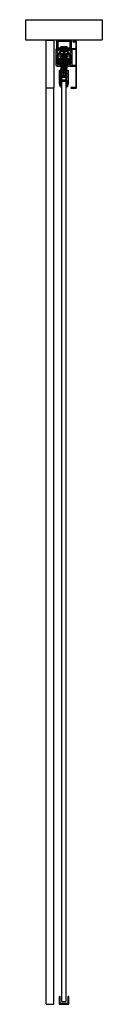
# Model space of a CAD drawing. Header units: millimetres. Extents: x -94 to 94, y 0 to 2418.
import ezdxf

# ---------------------------------------------------------------- set-up
doc = ezdxf.new("R2010")
doc.units = ezdxf.units.MM
doc.header["$LTSCALE"] = 10
doc.linetypes.add('ALLCAD_Strich', pattern=[0.2, 0.15, -0.05])
doc.layers.add('BESCH_KONT_sich_schn_seit_2d', color=160, linetype='Continuous')

msp = doc.modelspace()

# ---------------------------------------------------------------- linework, layer by layer
at = {"layer": 'BESCH_KONT_sich_schn_seit_2d', "linetype": 'ALLCAD_Strich', "extrusion": (-1.09476e-47, 1, -2.22045e-16)}
for p, q in [((-94, 2368), (-94, 2418)), ((-94, 2418), (94, 2418)), ((94, 2418), (94, 2368)), ((94, 2368), (-94, 2368)), ((-44, 2250), (-44, 2368)), ((-44, 2368), (-25, 2368)), ((-25, 2368), (-25, 2250)), ((-20, 2345.5), (-20, 2305.5)), ((-19.2, 2345.5), (-20, 2345.5)), ((-17.4, 2343.7), (-19.2, 2345.5)), ((-18.5, 2368), (-18.5, 2346.2)), ((18.5, 2368), (-18.5, 2368)), ((-18.5, 2346.2), (-16.7, 2344.4)), ((-15.5, 2365), (15.5, 2365)), ((-15.5, 2343.5), (-15.5, 2365)), ((-15.5, 2363.5), (-15.5, 2343.5)), ((-14, 2363.5), (-15.5, 2363.5)), ((-15.5, 2348.5), (-15.5, 2348.5)), ((-15.5, 2348.5), (-15.5, 2348.5)), ((-15.5, 2348.5), (-15.5, 2348.5)), ((-15.5, 2348.5), (-15.5, 2348.5)), ((-15.5, 2348.5), (-15.5, 2348.5)), ((-15.5, 2348.5), (-15.5, 2348.5)), ((-15.5, 2348.5), (-15.5, 2348.5)), ((-15.5, 2348.5), (-15.5, 2348.5)), ((-15.5, 2348.5), (-15.5, 2348.5)), ((-15.5, 2348.5), (-14, 2348.5)), ((-15.5, 2348.5), (-15.5, 2348.5)), ((-15.5, 2348.5), (-15.5, 2348.5)), ((-15.5, 2348.5), (-15.5, 2348.5)), ((-15.5, 2348.5), (-15.5, 2348.5)), ((-15.5, 2348.5), (-15.5, 2348.5)), ((-15.5, 2348.5), (-15.5, 2348.5)), ((-15.5, 2348.5), (-15.5, 2348.5)), ((-15.5, 2348.5), (-15.5, 2348.5)), ((-14, 2346), (-14, 2363.5)), ((-14, 2348.5), (-7.5, 2348.5)), ((14, 2346), (-14, 2346)), ((7.5, 2351), (-7.5, 2351)), ((-7.5, 2346), (-7.5, 2351)), ((-7.5, 2348.5), (7.5, 2348.5)), ((-3, 2344.5), (-3, 2351)), ((3, 2344.5), (3, 2351)), ((7.5, 2346), (7.5, 2351)), ((7.5, 2348.5), (14, 2348.5)), ((14, 2363.5), (14, 2346)), ((15.5, 2363.5), (14, 2363.5)), ((14, 2348.5), (15.5, 2348.5)), ((15.5, 2365), (15.5, 2343.5)), ((15.5, 2343.5), (15.5, 2363.5)), ((18.8, 2346.5), (16.7, 2344.4)), ((16.7, 2344.4), (18.5, 2346.2)), ((19.2, 2345.5), (17.4, 2343.7)), ((17.4, 2343.7), (19.2, 2345.5)), ((18.5, 2346.2), (18.5, 2368)), ((29, 2346.5), (18.8, 2346.5)), ((20, 2345.5), (19.2, 2345.5)), ((19.2, 2345.5), (29, 2345.5)), ((20, 2305.5), (20, 2345.5)), ((21.5, 2365.5), (21.5, 2364)), ((30.5, 2365.5), (21.5, 2365.5)), ((21.5, 2364), (29, 2364)), ((29, 2364), (29, 2346.5)), ((29, 2345.5), (29, 2305.5)), ((30.5, 2250), (30.5, 2365.5)), ((-16.7, 2344.4), (-17.4, 2343.7)), ((-17, 2335.5), (-17, 2342)), ((-17, 2342), (-12.5, 2342)), ((-11.3, 2335.5), (-17, 2335.5)), ((-17, 2335.5), (-17, 2335.5)), ((-17, 2335.5), (-17, 2335.5)), ((-17, 2335.5), (-17, 2335.5)), ((-17, 2335.5), (-17, 2335.5)), ((-17, 2335.5), (-17, 2335.5)), ((-17, 2335.5), (-17, 2335.5)), ((-17, 2335.5), (-17, 2335.5)), ((-17, 2335.5), (-17, 2335.5)), ((-17, 2335.5), (-17, 2335.5)), ((-17, 2335.5), (-17, 2335.5)), ((-17, 2335.5), (-17, 2335.5)), ((-17, 2335.5), (-17, 2335.5)), ((-17, 2335.5), (-17, 2335.5)), ((-17, 2335.5), (-17, 2335.5)), ((-17, 2335.5), (-17, 2335.5)), ((-17, 2335.5), (-17, 2335.5)), ((-17, 2335.5), (-17, 2335.5)), ((-17, 2335.5), (-17, 2335.5)), ((-17, 2335.5), (-17, 2335.5)), ((-17, 2331.5), (-15.5, 2333)), ((-17, 2312.5), (-17, 2331.5)), ((-14, 2332.5), (-16, 2332.5)), ((-16, 2332.5), (-16, 2319.5)), ((-15.5, 2343.5), (-13, 2343.5)), ((-12.5, 2343.5), (-15.5, 2343.5)), ((-15.5, 2333), (-11.3, 2333)), ((-15, 2319.5), (-15, 2328.9)), ((-15, 2328.9), (-14, 2328.9)), ((-8, 2322.4), (-15, 2322.4)), ((-8, 2322.4), (-15, 2322.4)), ((-14, 2321.5), (-14, 2332.5)), ((-14, 2328.9), (-8, 2328.9)), ((-9.5, 2321.5), (-14, 2321.5)), ((-13, 2343.5), (-12.6, 2344.5)), ((-12.6, 2344.5), (12.6, 2344.5)), ((12.5, 2343.5), (-12.5, 2343.5)), ((-12.5, 2342), (-12.5, 2343.5)), ((-11.3, 2333), (-11.3, 2335.5)), ((-11, 2339.9), (-11, 2333.9)), ((-9, 2339.9), (-11, 2339.9)), ((-11, 2333.9), (-9, 2332.4)), ((-10, 2339.4), (-9, 2339.4)), ((-10, 2334.9), (-10, 2339.4)), ((-7.5, 2334.9), (-10, 2334.9)), ((-8.8, 2339.4), (-9.8, 2339.4)), ((-9.8, 2339.4), (-9.8, 2335.4)), ((-9.8, 2335.4), (9.8, 2335.4)), ((-9.5, 2321.5), (-9.5, 2311.5)), ((-9.5, 2321.5), (9.5, 2321.5)), ((-9, 2339.4), (-9, 2339.9)), ((-9, 2332.4), (-6.5, 2332.4)), ((-8.8, 2339.9), (-8.8, 2339.4)), ((8.7, 2339.9), (-8.8, 2339.9)), ((-8, 2321.5), (-8, 2328.9)), ((-6.8, 2322.4), (-8, 2322.4)), ((-8, 2307.9), (-8, 2321.5)), ((-7.7, 2323.4), (-7.7, 2322.4)), ((-6.8, 2323.4), (-7.7, 2323.4)), ((-7.7, 2322.4), (-7.7, 2320.4)), ((-7, 2334.4), (-7.5, 2334.9)), ((7, 2334.4), (-7, 2334.4)), ((-3.8, 2325.4), (-6.8, 2325.4)), ((-6.8, 2325.4), (-6.8, 2321.5)), ((-6.8, 2324.6), (-4, 2324.6)), ((-6.8, 2322.4), (6.7, 2322.4)), ((6.7, 2322.4), (-6.8, 2322.4)), ((-6.8, 2321.5), (-6.8, 2311.9)), ((-4, 2324.6), (-6.8, 2324.6)), ((-6.8, 2321.9), (-5.2, 2321.9)), ((-6.5, 2332.4), (-6.5, 2326.4)), ((-6.5, 2326.4), (-6, 2325.9)), ((-6.5, 2325.4), (-6, 2325.9)), ((-6.5, 2322.9), (-6.5, 2325.4)), ((-6.5, 2312.4), (-6.5, 2322.9)), ((-4.5, 2322.9), (-6.5, 2322.9)), ((-6, 2325.9), (-2.3, 2325.9)), ((-5.5, 2323.9), (-5.5, 2322.9)), ((-4, 2323.9), (-5.5, 2323.9)), ((-5.2, 2331.4), (5.3, 2331.4)), ((-5.2, 2331.4), (-5.2, 2331.4)), ((-5.2, 2331.4), (-5.2, 2331.4)), ((-5.2, 2331.4), (-5.2, 2331.4)), ((-5.2, 2331.4), (-5.2, 2331.4)), ((-5.2, 2331.4), (-5.2, 2331.4)), ((-5.2, 2331.4), (-5.2, 2331.4)), ((-5.2, 2331.4), (-5.2, 2331.4)), ((-5.2, 2327.4), (-5.2, 2331.4)), ((-5.2, 2331.4), (-5.2, 2331.4)), ((-5.2, 2331.4), (-5.2, 2331.4)), ((-5.2, 2331.4), (-5.2, 2331.4)), ((-5.2, 2331.4), (-5.2, 2331.4)), ((-5.2, 2331.4), (-5.2, 2331.4)), ((-5.2, 2331.4), (-5.2, 2331.4)), ((-5.2, 2331.4), (-5.2, 2331.4)), ((-5.2, 2331.4), (-5.2, 2331.4)), ((-5.2, 2331.4), (-5.2, 2331.4)), ((-5.2, 2331.4), (-5.2, 2331.4)), ((-5.2, 2331.4), (-5.2, 2331.4)), ((-5.2, 2331.4), (-5.2, 2331.4)), ((-2.3, 2327.4), (-5.2, 2327.4)), ((-5.2, 2321.9), (-5.2, 2325.4)), ((-4.5, 2322.9), (-4.5, 2322.9)), ((-4.5, 2322.9), (-4.5, 2322.9)), ((-4.5, 2322.9), (-4.5, 2322.9)), ((-4.5, 2322.9), (-4.5, 2322.9)), ((-4.5, 2322.9), (-4.5, 2322.9)), ((-4.5, 2322.9), (-4.5, 2322.9)), ((-4.5, 2322.9), (-4.5, 2322.9)), ((-4.5, 2322.9), (-4.5, 2322.9)), ((-4.5, 2322.9), (-4.5, 2322.9)), ((-4.5, 2322.9), (-4.5, 2312.4)), ((-4.5, 2322.9), (-4.5, 2322.9)), ((-4.5, 2322.9), (-4.5, 2322.9)), ((-4.5, 2322.9), (-4.5, 2322.9)), ((-4.5, 2322.9), (-4.5, 2322.9)), ((-4.5, 2322.9), (-4.5, 2322.9)), ((-4.5, 2322.9), (-4.5, 2322.9)), ((-4.5, 2322.9), (-4.5, 2322.9)), ((-4.5, 2322.9), (-4.5, 2322.9)), ((-4.5, 2322.9), (-4.5, 2322.9)), ((-4, 2331.4), (-4, 2327.4)), ((-4, 2325.4), (-4, 2324.6)), ((-4, 2324.6), (-4, 2312.2)), ((-3.8, 2326.4), (-3.8, 2327.4)), ((-3.8, 2326.4), (-2.3, 2326.4)), ((-3.8, 2326.4), (-3.8, 2325.9)), ((-3.8, 2325.9), (-3.8, 2325.4)), ((-3.8, 2325.4), (-3.8, 2325.4)), ((-3.8, 2325.4), (-3.8, 2325.4)), ((-3.8, 2325.4), (-3.8, 2325.4)), ((-3.8, 2325.4), (-3.8, 2325.4)), ((-3.8, 2325.4), (-3.8, 2325.4)), ((-3.8, 2325.4), (-3.8, 2325.4)), ((-3.8, 2325.4), (-3.8, 2325.4)), ((-3.8, 2325.4), (-3.8, 2325.4)), ((-3.8, 2325.4), (-3.8, 2325.4)), ((-3.8, 2325.4), (-3.8, 2325.4)), ((-3.8, 2325.4), (-3.8, 2325.4)), ((-3.8, 2325.4), (-3.8, 2325.4)), ((-3.8, 2325.4), (-3.8, 2325.4)), ((-3.8, 2325.4), (-3.8, 2325.4)), ((-3.8, 2325.4), (-3.8, 2325.4)), ((-3.8, 2325.4), (-3.8, 2325.4)), ((-3.8, 2325.4), (-3.8, 2325.4)), ((-2, 2330.4), (-3, 2331.4)), ((-2.3, 2325.9), (-2.3, 2321.5)), ((-2.3, 2325.9), (-2.3, 2327.4)), ((2.2, 2327.4), (-2.3, 2327.4)), ((-2.3, 2326.4), (2.2, 2326.4)), ((-2.3, 2325.9), (-2.3, 2321.9)), ((-2.3, 2321.9), (-1.5, 2321.2)), ((-2.3, 2319.5), (-2.3, 2321.5)), ((2, 2330.4), (-2, 2330.4)), ((-1.5, 2339.9), (-1.5, 2335.4)), ((-1.5, 2331.4), (-1.5, 2334.4)), ((1.5, 2339.9), (1.5, 2335.4)), ((1.5, 2331.4), (1.5, 2334.4)), ((1.5, 2321.2), (2.2, 2321.9)), ((3, 2331.4), (2, 2330.4)), ((2.2, 2321.5), (2.2, 2325.9)), ((5.3, 2327.4), (2.2, 2327.4)), ((2.2, 2327.4), (2.2, 2325.9)), ((2.2, 2326.4), (3.7, 2326.4)), ((2.2, 2325.9), (6, 2325.9)), ((2.2, 2321.9), (2.2, 2325.9)), ((2.2, 2319.5), (2.2, 2321.5)), ((3.7, 2327.4), (3.7, 2326.4)), ((3.7, 2325.9), (3.7, 2326.4)), ((3.7, 2325.4), (3.7, 2325.9)), ((6.7, 2325.4), (3.7, 2325.4)), ((3.8, 2325.4), (3.7, 2325.4)), ((3.7, 2325.4), (3.8, 2325.4)), ((3.7, 2325.4), (3.8, 2325.4)), ((3.7, 2325.4), (3.8, 2325.4)), ((3.7, 2325.4), (3.8, 2325.4)), ((3.7, 2325.4), (3.8, 2325.4)), ((3.7, 2325.4), (3.8, 2325.4)), ((3.7, 2325.4), (3.8, 2325.4)), ((3.7, 2325.4), (3.8, 2325.4)), ((3.7, 2325.4), (3.8, 2325.4)), ((3.7, 2325.4), (3.8, 2325.4)), ((3.7, 2325.4), (3.8, 2325.4)), ((3.7, 2325.4), (3.8, 2325.4)), ((3.7, 2325.4), (3.8, 2325.4)), ((3.8, 2325.4), (3.8, 2325.4)), ((3.8, 2325.4), (3.8, 2325.4)), ((3.8, 2325.4), (3.8, 2325.4)), ((4, 2331.4), (4, 2327.4)), ((4, 2325.4), (4, 2324.6)), ((4, 2324.6), (6.7, 2324.6)), ((6.7, 2324.6), (4, 2324.6)), ((4, 2324.6), (4, 2312.2)), ((5.5, 2323.9), (4, 2323.9)), ((4.5, 2322.9), (4.5, 2312.4)), ((4.5, 2322.9), (6.5, 2322.9)), ((5.3, 2331.4), (5.3, 2327.4)), ((5.3, 2325.4), (5.3, 2321.9)), ((5.3, 2321.9), (6.7, 2321.9)), ((5.5, 2322.9), (5.5, 2323.9)), ((6, 2325.9), (6.5, 2326.4)), ((6, 2325.9), (6.5, 2325.4)), ((6.5, 2332.4), (9, 2332.4)), ((6.5, 2326.4), (6.5, 2332.4)), ((6.5, 2325.4), (6.5, 2322.9)), ((6.5, 2312.4), (6.5, 2322.9)), ((6.7, 2325.4), (6.7, 2321.5)), ((8, 2322.4), (6.7, 2322.4)), ((6.7, 2321.5), (6.7, 2311.9)), ((7.8, 2323.4), (6.7, 2323.4)), ((7.5, 2334.9), (7, 2334.4)), ((10, 2334.9), (7.5, 2334.9)), ((7.8, 2323.4), (7.8, 2322.4)), ((7.8, 2322.4), (7.8, 2320.4)), ((8, 2321.5), (8, 2328.9)), ((8, 2328.9), (14, 2328.9)), ((15, 2322.4), (8, 2322.4)), ((15, 2322.4), (8, 2322.4)), ((8, 2307.9), (8, 2321.5)), ((8.7, 2339.4), (8.7, 2339.9)), ((9.8, 2339.4), (8.7, 2339.4)), ((9, 2339.9), (9, 2339.4)), ((11, 2339.9), (9, 2339.9)), ((9, 2339.4), (10, 2339.4)), ((9, 2332.4), (11, 2333.9)), ((9.5, 2321.5), (9.5, 2311.5)), ((14, 2321.5), (9.5, 2321.5)), ((9.8, 2335.4), (9.8, 2339.4)), ((10, 2339.4), (10, 2334.9)), ((11, 2333.9), (11, 2339.9)), ((11.2, 2335.5), (11.2, 2333)), ((17, 2335.5), (11.2, 2335.5)), ((11.2, 2333), (15.5, 2333)), ((12.5, 2343.5), (12.5, 2342)), ((15.5, 2343.5), (12.5, 2343.5)), ((12.5, 2342), (17, 2342)), ((12.6, 2344.5), (12.6, 2344.5)), ((12.6, 2344.5), (12.6, 2344.5)), ((12.6, 2344.5), (12.6, 2344.5)), ((12.6, 2344.5), (12.6, 2344.5)), ((12.6, 2344.5), (12.6, 2344.5)), ((12.6, 2344.5), (12.6, 2344.5)), ((12.6, 2344.5), (12.6, 2344.5)), ((12.6, 2344.5), (13, 2343.5)), ((12.6, 2344.5), (12.6, 2344.5)), ((12.6, 2344.5), (12.6, 2344.5)), ((12.6, 2344.5), (12.6, 2344.5)), ((12.6, 2344.5), (12.6, 2344.5)), ((12.6, 2344.5), (12.6, 2344.5)), ((12.6, 2344.5), (12.6, 2344.5)), ((12.6, 2344.5), (12.6, 2344.5)), ((12.6, 2344.5), (12.6, 2344.5)), ((12.6, 2344.5), (12.6, 2344.5)), ((12.6, 2344.5), (12.6, 2344.5)), ((12.6, 2344.5), (12.6, 2344.5)), ((13, 2343.5), (15.5, 2343.5)), ((16, 2332.5), (14, 2332.5)), ((14, 2332.5), (14, 2321.5)), ((14, 2328.9), (15, 2328.9)), ((15, 2319.5), (15, 2328.9)), ((15.5, 2333), (17, 2331.5)), ((16, 2319.5), (16, 2332.5)), ((17.4, 2343.7), (16.7, 2344.4)), ((16.7, 2344.4), (17.4, 2343.7)), ((17, 2342), (17, 2335.5)), ((17, 2331.5), (17, 2312.5)), ((-20, 2305.5), (-17.5, 2306)), ((-17.5, 2306), (-17.5, 2303.5)), ((-17.5, 2303.5), (-8.8, 2303.5)), ((-15, 2307.5), (-17, 2312.5)), ((-16, 2319.5), (-9.5, 2319.5)), ((-15, 2312), (-15, 2319.5)), ((-8, 2314.4), (-15, 2314.4)), ((15, 2314.4), (-15, 2314.4)), ((-15, 2312), (-11.5, 2312)), ((-15, 2308.5), (-15, 2312)), ((-13.5, 2310), (-15, 2310)), ((-13.5, 2310), (-15, 2310)), ((-15, 2307.9), (-15, 2308.5)), ((-15, 2308.5), (-8.8, 2308.5)), ((-15, 2307.9), (-8.8, 2307.9)), ((-8.8, 2307.5), (-15, 2307.5)), ((-13.5, 2310), (-13.5, 2312)), ((-11.5, 2310), (-13.5, 2310)), ((-11.5, 2318), (-11.5, 2312)), ((-9.5, 2318), (-11.5, 2318)), ((-11.5, 2310), (-11.5, 2312)), ((11.5, 2312), (-11.5, 2312)), ((-11.5, 2310), (-5.5, 2310)), ((-9.5, 2319.5), (9.5, 2319.5)), ((9.5, 2318), (-9.5, 2318)), ((-9.5, 2311.5), (-5.5, 2311.5)), ((-9.3, 2310), (-9.3, 2312)), ((-8.8, 2308.5), (-8.8, 2308.5)), ((-8.8, 2308.5), (-8.8, 2308.5)), ((-8.8, 2308.5), (-8.8, 2308.5)), ((-8.8, 2308.5), (-8.8, 2308.5)), ((-8.8, 2308.5), (-8.8, 2308.5)), ((-8.8, 2308.5), (-8.8, 2308.5)), ((-8.8, 2307.5), (-8.8, 2308.5)), ((-8.8, 2308.5), (-8.8, 2308.5)), ((-8.8, 2308.5), (-8.8, 2308.5)), ((-8.8, 2308.5), (-8.8, 2308.5)), ((-8.8, 2308.5), (-8.8, 2308.5)), ((-8.8, 2308.5), (-8.8, 2308.5)), ((-8.8, 2308.5), (-8.8, 2308.5)), ((-8.8, 2308.5), (-8.8, 2308.5)), ((-8.8, 2308.5), (-8.8, 2308.5)), ((-8.8, 2308.5), (-8.8, 2308.5)), ((-8.8, 2308.5), (-8.8, 2308.5)), ((-8.8, 2308.5), (-8.8, 2308.5)), ((-8.8, 2308.5), (-8.8, 2308.5)), ((-8.8, 2308.5), (-8.8, 2308.5)), ((-8.8, 2307.9), (-8, 2307.9)), ((-8.8, 2303.5), (-8.8, 2307.5)), ((8.7, 2303.5), (-8.8, 2303.5)), ((-4.5, 2320.4), (-8, 2320.4)), ((-4.5, 2316.4), (-8, 2316.4)), ((-7.7, 2320.4), (-7.7, 2317.4)), ((-6.8, 2317.4), (-7.7, 2317.4)), ((-7.1, 2295), (-7.1, 2301)), ((-7.1, 2301), (-6.8, 2301)), ((-2.3, 2318.4), (-6.8, 2318.4)), ((-6.8, 2314.4), (6.7, 2314.4)), ((-6.8, 2312.2), (-4, 2312.2)), ((-6.8, 2311.9), (-6.8, 2311.9)), ((-6.8, 2311.9), (-6.8, 2311.9)), ((-6.8, 2311.9), (-4.3, 2311.9)), ((-6.8, 2311.9), (-6.8, 2303.5)), ((-6.8, 2310.1), (-2.3, 2310.1)), ((-6.8, 2305.1), (-2.3, 2305.1)), ((-6.8, 2303.5), (-6.8, 2298.4)), ((-6.8, 2302.9), (6.7, 2302.9)), ((-6.8, 2301), (-1, 2301)), ((-6.8, 2298.4), (6.7, 2298.4)), ((-6.8, 2320.1), (6.7, 2320.1)), ((6.7, 2318.4), (-6.8, 2318.4)), ((-4, 2312.2), (-6.8, 2312.2)), ((-6.7, 2311.9), (-6.7, 2311.9)), ((-6.7, 2311.9), (-6.7, 2311.9)), ((-6.7, 2311.9), (-6.7, 2311.9)), ((-6.7, 2311.9), (-6.7, 2311.9)), ((-6.7, 2311.9), (-6.7, 2311.9)), ((-6.7, 2311.9), (-6.7, 2311.9)), ((-6.7, 2311.9), (-6.7, 2311.9)), ((-6.7, 2311.9), (-6.7, 2311.9)), ((-6.7, 2311.9), (-6.7, 2311.9)), ((-6.7, 2311.9), (-6.7, 2311.9)), ((-6.7, 2311.9), (-6.7, 2311.9)), ((-6.7, 2311.9), (-6.7, 2311.9)), ((-6.7, 2311.9), (-6.7, 2311.9)), ((-6.7, 2311.9), (-6.7, 2311.9)), ((-6.7, 2311.9), (-6.7, 2311.9)), ((-6.7, 2311.9), (-6.7, 2311.9)), ((-6.7, 2311.9), (-6.7, 2311.9)), ((-6.7, 2311.9), (-6.7, 2311.9)), ((-6.7, 2311.9), (-6.7, 2311.9)), ((-6.7, 2311.9), (-6.7, 2311.9)), ((-6.7, 2311.9), (-6.7, 2311.9)), ((-6.7, 2311.9), (-6.7, 2311.9)), ((-6.7, 2311.9), (-6.7, 2311.9)), ((-4.5, 2312.4), (-6.5, 2312.4)), ((-6.5, 2303.4), (-6.5, 2312.4)), ((-3.5, 2303.4), (-6.5, 2303.4)), ((-5.8, 2310), (-5.8, 2312)), ((-5.5, 2312.4), (-5.5, 2311.5)), ((-5.5, 2311.5), (-5.5, 2306.5)), ((-5.5, 2310.4), (-4, 2310.4)), ((-5.5, 2306.5), (-5.5, 2310)), ((-5.5, 2310), (5.5, 2310)), ((-5.5, 2306.5), (5.5, 2306.5)), ((5.5, 2306.5), (-5.5, 2306.5)), ((-5.2, 2308.9), (-5.2, 2304.9)), ((5.3, 2308.9), (-5.2, 2308.9)), ((-5.2, 2304.9), (-3.5, 2304.9)), ((3, 2313), (-5, 2313)), ((-5, 2310), (-5, 2313)), ((-5, 2303.5), (-5, 2310)), ((-5, 2293), (-5, 2303.5)), ((-4, 2312.2), (-4, 2302.9)), ((-3.5, 2304.9), (-3.5, 2303.4)), ((-2.5, 2310), (-2.5, 2312)), ((-2.3, 2319.5), (-2.3, 2304.3)), ((2.2, 2310.1), (-2.3, 2310.1)), ((2.2, 2305.1), (-2.3, 2305.1)), ((-2.3, 2304.3), (2.2, 2304.3)), ((-1.5, 2314.2), (-2.3, 2313.4)), ((-2.3, 2313.4), (-2.3, 2311.4)), ((-2.3, 2311.4), (2.2, 2311.4)), ((-1.5, 2321.2), (-1.5, 2314.2)), ((-1.5, 2318.4), (1.5, 2318.4)), ((-1.5, 2308.9), (-1.5, 2311.4)), ((-1, 2301), (5.1, 2301)), ((-1, 2298.4), (-1, 2301)), ((-1, 2295), (-1, 2298.4)), ((1.5, 2314.2), (1.5, 2321.2)), ((2.2, 2313.4), (1.5, 2314.2)), ((1.5, 2308.9), (1.5, 2311.4)), ((2.2, 2304.3), (2.2, 2319.5)), ((6.7, 2318.4), (2.2, 2318.4)), ((2.2, 2310.1), (6.7, 2310.1)), ((2.2, 2305.1), (6.7, 2305.1)), ((2.2, 2311.4), (2.2, 2313.4)), ((2.5, 2310), (2.5, 2312)), ((3, 2281.5), (3, 2313)), ((3.5, 2304.9), (5.3, 2304.9)), ((3.5, 2303.4), (3.5, 2304.9)), ((6.5, 2303.4), (3.5, 2303.4)), ((4, 2312.2), (4, 2302.9)), ((4, 2312.2), (6.7, 2312.2)), ((6.7, 2312.2), (4, 2312.2)), ((4, 2310.4), (5.5, 2310.4)), ((4.3, 2311.9), (6.7, 2311.9)), ((8, 2320.4), (4.5, 2320.4)), ((8, 2316.4), (4.5, 2316.4)), ((4.5, 2312.4), (6.5, 2312.4)), ((5, 2303.5), (5, 2310)), ((5.1, 2298.4), (5.1, 2301)), ((5.1, 2295), (5.1, 2298.4)), ((5.3, 2304.9), (5.3, 2308.9)), ((5.5, 2311.5), (5.5, 2312.4)), ((5.5, 2311.5), (9.5, 2311.5)), ((5.5, 2306.5), (5.5, 2311.5)), ((5.5, 2310), (11.5, 2310)), ((5.5, 2310), (5.5, 2306.5)), ((5.7, 2310), (5.7, 2312)), ((6.5, 2312.4), (6.5, 2303.4)), ((6.7, 2311.9), (6.7, 2303.5)), ((6.7, 2303.5), (6.7, 2298.4)), ((7.8, 2317.4), (6.7, 2317.4)), ((7.8, 2320.4), (7.8, 2317.4)), ((15, 2314.4), (8, 2314.4)), ((8, 2307.9), (8.7, 2307.9)), ((8.7, 2307.5), (8.7, 2308.5)), ((8.7, 2308.5), (15, 2308.5)), ((8.7, 2308.5), (8.8, 2308.5)), ((8.7, 2307.9), (15, 2307.9)), ((8.7, 2307.5), (8.7, 2303.5)), ((15, 2307.5), (8.7, 2307.5)), ((8.7, 2303.5), (17.5, 2303.5)), ((8.8, 2308.5), (8.8, 2308.5)), ((8.7, 2308.5), (8.7, 2308.5)), ((8.8, 2308.5), (8.8, 2308.5)), ((8.8, 2308.5), (8.8, 2308.5)), ((8.8, 2308.5), (8.8, 2308.5)), ((8.8, 2308.5), (8.8, 2308.5)), ((8.8, 2308.5), (8.8, 2308.5)), ((8.8, 2308.5), (8.8, 2308.5)), ((8.8, 2308.5), (8.8, 2308.5)), ((8.8, 2308.5), (8.8, 2308.5)), ((8.8, 2308.5), (8.8, 2308.5)), ((8.8, 2308.5), (8.8, 2308.5)), ((8.8, 2308.5), (8.8, 2308.5)), ((8.8, 2308.5), (8.8, 2308.5)), ((8.8, 2308.5), (8.8, 2308.5)), ((8.8, 2308.5), (8.8, 2308.5)), ((9.2, 2310), (9.2, 2312)), ((9.5, 2319.5), (16, 2319.5)), ((11.5, 2318), (9.5, 2318)), ((11.5, 2312), (11.5, 2318)), ((11.5, 2312), (15, 2312)), ((11.5, 2312), (11.5, 2310)), ((13.5, 2310), (11.5, 2310)), ((13.5, 2310), (13.5, 2312)), ((15, 2310), (13.5, 2310)), ((15, 2310), (13.5, 2310)), ((15, 2312), (15, 2319.5)), ((17, 2312.5), (15, 2307.5)), ((15, 2308.5), (15, 2312)), ((15, 2307.9), (15, 2308.5)), ((17.5, 2306), (20, 2305.5)), ((17.5, 2303.5), (17.5, 2306)), ((17.5, 2306), (17.5, 2303.5)), ((20, 2305.5), (17.5, 2306)), ((17.5, 2303.5), (29, 2303.5)), ((29, 2305.5), (20, 2305.5)), ((29, 2305.5), (29, 2305.5)), ((29, 2305.5), (29, 2305.5)), ((29, 2305.5), (29, 2305.5)), ((29, 2305.5), (29, 2305.5)), ((29, 2305.5), (29, 2305.5)), ((29, 2305.5), (29, 2305.5)), ((29, 2305.5), (29, 2305.5)), ((29, 2305.5), (29, 2305.5)), ((29, 2305.5), (29, 2305.5)), ((29, 2305.5), (29, 2305.5)), ((29, 2305.5), (29, 2305.5)), ((29, 2305.5), (29, 2305.5)), ((29, 2305.5), (29, 2305.5)), ((29, 2305.5), (29, 2305.5)), ((29, 2305.5), (29, 2305.5)), ((29, 2305.5), (29, 2305.5)), ((29, 2305.5), (29, 2305.5)), ((29, 2305.5), (29, 2305.5)), ((29, 2305.5), (29, 2305.5)), ((29, 2303.5), (29, 2251.5)), ((-6, 2293), (-11, 2293)), ((-11, 2262), (-11, 2293)), ((-9, 2253), (-11, 2293)), ((7.5, 2295), (-9.5, 2295)), ((-9.5, 2293), (-9.5, 2295)), ((-9.5, 2265), (-9.5, 2293)), ((-9.5, 2286), (-6, 2286)), ((-9.5, 2277.5), (-6, 2277.5)), ((-9.5, 2276.3), (-6, 2276.3)), ((-7.1, 2295), (-7.1, 2295)), ((-7.1, 2295), (-7.1, 2295)), ((-7.1, 2295), (-7.1, 2295)), ((-7.1, 2295), (-7.1, 2295)), ((-7.1, 2295), (-7.1, 2295)), ((-7.1, 2295), (-7.1, 2295)), ((-7.1, 2295), (-7.1, 2295)), ((-7.1, 2295), (-7.1, 2295)), ((-7.1, 2295), (-7.1, 2295)), ((-7.1, 2295), (-7.1, 2295)), ((-7.1, 2295), (-7.1, 2295)), ((-7.1, 2295), (-7.1, 2295)), ((-7.1, 2295), (-7.1, 2295)), ((-7.1, 2295), (-7.1, 2295)), ((-7.1, 2295), (-7.1, 2295)), ((-7.1, 2295), (-7.1, 2295)), ((-7.1, 2295), (-7.1, 2295)), ((-7.1, 2287.5), (-6, 2287.5)), ((-7.1, 2281.5), (-7.1, 2287.5)), ((-7.1, 2281.5), (-6, 2281.5)), ((-7.1, 2281.5), (-7.1, 2281.5)), ((-7.1, 2281.5), (-7.1, 2281.5)), ((-7.1, 2281.5), (-7.1, 2281.5)), ((-7.1, 2281.5), (-7.1, 2281.5)), ((-7.1, 2281.5), (-7.1, 2281.5)), ((-7.1, 2281.5), (-7.1, 2281.5)), ((-7.1, 2281.5), (-7.1, 2281.5)), ((-7.1, 2281.5), (-7.1, 2281.5)), ((-7.1, 2281.5), (-7.1, 2281.5)), ((-7.1, 2281.5), (-7.1, 2281.5)), ((-7.1, 2281.5), (-7.1, 2281.5)), ((-7.1, 2281.5), (-7.1, 2281.5)), ((-7.1, 2281.5), (-7.1, 2281.5)), ((-7.1, 2281.5), (-7.1, 2281.5)), ((-7.1, 2281.5), (-7.1, 2281.5)), ((-7.1, 2281.5), (-7.1, 2281.5)), ((-7.1, 2281.5), (-7.1, 2281.5)), ((-7.1, 2281.5), (-7.1, 2281.5)), ((-5, 2293), (-6, 2293)), ((-6, 2253), (-6, 2293)), ((-6, 2287.5), (-5.5, 2287.5)), ((-6, 2281.5), (-5, 2281.5)), ((-5.5, 2292), (-5, 2292)), ((-5.5, 2287.5), (-5.5, 2292)), ((-5, 2287.5), (-5.5, 2287.5)), ((-5.5, 2269.8), (-5.5, 2276.3)), ((-5, 2276.3), (-5.5, 2276.3)), ((-5, 2293), (-5, 2295)), ((5, 2293), (-5, 2293)), ((-5, 7), (-5, 2293)), ((-5, 2292), (5, 2292)), ((5, 2287.5), (-5, 2287.5)), ((-5, 2281.5), (-1, 2281.5)), ((5, 2279.5), (-5, 2279.5)), ((5, 2279), (-5, 2279)), ((5, 2276.3), (-5, 2276.3)), ((-1, 2287.5), (-1, 2292)), ((-1, 2281.5), (-1, 2287.5)), ((-1, 2281.5), (5, 2281.5)), ((3, 2293), (3, 2295)), ((3.3, 2287.5), (3.3, 2292)), ((6, 2293), (5, 2293)), ((5, 7), (5, 2293)), ((5, 2292), (6, 2292)), ((6, 2287.5), (5, 2287.5)), ((5, 2281.5), (5.1, 2281.5)), ((6, 2276.3), (5, 2276.3)), ((5.1, 2281.5), (5.1, 2287.5)), ((6, 2293), (11, 2293)), ((6, 2253), (6, 2293)), ((6, 2286), (9.5, 2286)), ((6, 2277.5), (9.5, 2277.5)), ((7.5, 2293), (7.5, 2295)), ((9, 2253), (11, 2293)), ((9.5, 2293), (9.5, 2265)), ((11, 2262), (11, 2293)), ((-44, 0), (-44, 2250)), ((-25, 2250), (-44, 2250)), ((-25, 0), (-25, 2250)), ((-9.5, 2265), (-11, 2265)), ((-9, 2253), (-11, 2262)), ((-9.5, 2269.8), (-6, 2269.8)), ((-9.5, 2265), (-9.5, 2265)), ((-9.5, 2265), (-9.5, 2265)), ((-9.5, 2265), (-9.5, 2265)), ((-9.5, 2265), (-9.5, 2265)), ((-9.5, 2265), (-9.5, 2265)), ((-9.5, 2265), (-9.5, 2265)), ((-9.5, 2265), (-9.5, 2265)), ((-9.5, 2265), (-9.5, 2265)), ((-9.5, 2265), (-9.5, 2265)), ((-9.5, 2265), (-9.5, 2265)), ((-9.5, 2265), (-9.5, 2265)), ((-9.5, 2265), (-9.5, 2265)), ((-9.5, 2265), (-9.5, 2265)), ((-9.5, 2265), (-9.5, 2265)), ((-9.5, 2265), (-9.5, 2265)), ((-9.5, 2265), (-9.5, 2265)), ((-9.5, 2265), (-9.5, 2265)), ((-9, 2253), (-6, 2253)), ((-5, 2269.8), (-5.5, 2269.8)), ((5, 2269.8), (-5, 2269.8)), ((5, 2266.5), (-5, 2266.5)), ((6, 2269.8), (5, 2269.8)), ((9, 2253), (6, 2253)), ((9, 2253), (11, 2262)), ((9.5, 2265), (11, 2265)), ((16.5, 2251.5), (16.5, 2250)), ((29, 2251.5), (16.5, 2251.5)), ((16.5, 2250), (30.5, 2250)), ((-44, 0), (-25, 0)), ((-11.5, 19.5), (-11.5, 0)), ((-9.5, 19.5), (-11.5, 19.5)), ((-11.5, 0), (11.5, 0)), ((-9.5, 2), (-9.5, 19.5)), ((9.5, 2), (-9.5, 2)), ((-9.5, 2), (-9.5, 2)), ((-9.5, 2), (-9.5, 2)), ((-9.5, 2), (-9.5, 2)), ((-9.5, 2), (-9.5, 2)), ((-9.5, 2), (-9.5, 2)), ((-9.5, 2), (-9.5, 2)), ((-9.5, 2), (-9.5, 2)), ((-9.5, 2), (-9.5, 2)), ((-9.5, 2), (-9.5, 2)), ((-9.5, 2), (-9.5, 2)), ((-9.5, 2), (-9.5, 2)), ((-9.5, 2), (-9.5, 2)), ((-9.5, 2), (-9.5, 2)), ((-9.5, 2), (-9.5, 2)), ((-9.5, 2), (-9.5, 2)), ((-9.5, 2), (-9.5, 2)), ((-9.5, 2), (-9.5, 2)), ((-9.5, 2), (-9.5, 2)), ((-5, 7), (5, 7)), ((-2.5, 2), (-2.5, 0)), ((2.5, 2), (2.5, 0)), ((9.5, 19.5), (9.5, 2)), ((11.5, 19.5), (9.5, 19.5)), ((11.5, 0), (11.5, 19.5))]:
    msp.add_line(p, q, dxfattribs=at)
at = {"layer": 'BESCH_KONT_sich_schn_seit_2d', "linetype": 'ALLCAD_Strich', "extrusion": (-2.22045e-16, -2.22045e-16, -1)}
for centre, radius in [((0, 2313.5), 10), ((0, 2313.5), 5), ((0, 2309.4), 5)]:
    msp.add_circle(centre, radius, dxfattribs=at)
for radius, start, end in [(0.00271, 0, 90), (0.00271, 270, 0), (0.00093, 90, 180), (0.00093, 180, 270), (0.00116, 90, 180), (0.00116, 180, 270), (0.00116, 90, 180), (0.00116, 180, 270), (0.00271, 0, 90), (0.00271, 270, 0)]:
    msp.add_arc((6.7, 2311.9), radius, start, end, dxfattribs=at)
at = {"layer": 'BESCH_KONT_sich_schn_seit_2d', "linetype": 'ALLCAD_Strich'}
for radius, start, end in [(0.00217, 270, 360), (0.00217, 0, 90), (0.00271, 270, 360), (0.00271, 0, 90), (0.00116, 180, 270), (0.00116, 90, 180), (0.00271, 270, 0), (0.00271, 0, 90), (0.00116, 180, 270), (0.00116, 90, 180)]:
    msp.add_arc((-6.7, 2311.9), radius, start, end, dxfattribs=at)
msp.add_ellipse((0, 2302.8), major_axis=(4, 0), ratio=0.056818, start_param=0.411517, end_param=2.730076, dxfattribs=at)
for points, knots in [([(0, 2323.3), (-0.3, 2323.3), (-0.5, 2323.3), (-1.1, 2323.4), (-1.3, 2323.4), (-1.8, 2323.6), (-2, 2323.7), (-2.5, 2323.8), (-2.7, 2323.9), (-3, 2324.1), (-3.2, 2324.2), (-3.5, 2324.3), (-3.6, 2324.4), (-3.8, 2324.5), (-3.9, 2324.6), (-4, 2324.6), (-4, 2324.7), (-4, 2324.6), (-4, 2324.6), (-3.9, 2324.5), (-3.8, 2324.5), (-3.6, 2324.4), (-3.5, 2324.3), (-3.2, 2324.1), (-3, 2324), (-2.7, 2323.8), (-2.5, 2323.7), (-2, 2323.5), (-1.8, 2323.5), (-1.3, 2323.3), (-1.1, 2323.2), (-0.5, 2323.1), (-0.3, 2323.1), (0.3, 2323.1), (0.5, 2323.1), (1.1, 2323.2), (1.3, 2323.3), (1.8, 2323.5), (2, 2323.5), (2.5, 2323.7), (2.7, 2323.8), (3, 2324), (3.2, 2324.1), (3.5, 2324.3), (3.6, 2324.4), (3.8, 2324.5), (3.9, 2324.5), (4, 2324.6), (4, 2324.6), (4, 2324.7), (4, 2324.6), (3.9, 2324.6), (3.8, 2324.5), (3.6, 2324.4), (3.5, 2324.3), (3.2, 2324.2), (3, 2324.1), (2.7, 2323.9), (2.5, 2323.8), (2, 2323.7), (1.8, 2323.6), (1.3, 2323.4), (1.1, 2323.4), (0.5, 2323.3), (0.3, 2323.3), (0, 2323.3)], [0, 0, 0, 0, 0.783598, 0.783598, 1.567197, 1.567197, 2.350795, 2.350795, 3.134394, 3.134394, 3.908929, 3.908929, 4.683465, 4.683465, 5.458, 5.458, 6.232536, 6.232536, 7.014301, 7.014301, 7.796066, 7.796066, 8.577831, 8.577831, 9.359596, 9.359596, 10.146102, 10.146102, 10.932608, 10.932608, 11.719115, 11.719115, 12.505621, 12.505621, 13.292127, 13.292127, 14.078633, 14.078633, 14.86514, 14.86514, 15.651646, 15.651646, 16.433411, 16.433411, 17.215176, 17.215176, 17.996941, 17.996941, 18.778706, 18.778706, 19.553241, 19.553241, 20.327777, 20.327777, 21.102313, 21.102313, 21.876848, 21.876848, 22.660447, 22.660447, 23.444045, 23.444045, 24.227643, 24.227643, 25.011242, 25.011242, 25.011242, 25.011242]), ([(0, 2323.1), (-0.3, 2323.1), (-0.5, 2323.1), (-1.1, 2323.2), (-1.3, 2323.3), (-1.8, 2323.5), (-2, 2323.5), (-2.5, 2323.7), (-2.7, 2323.8), (-3, 2324), (-3.2, 2324.1), (-3.5, 2324.3), (-3.6, 2324.4), (-3.8, 2324.5), (-3.9, 2324.5), (-4, 2324.6), (-4, 2324.6), (-4, 2324.7), (-4, 2324.6), (-3.9, 2324.6), (-3.8, 2324.5), (-3.6, 2324.4), (-3.5, 2324.3), (-3.2, 2324.2), (-3, 2324.1), (-2.7, 2323.9), (-2.5, 2323.8), (-2, 2323.7), (-1.8, 2323.6), (-1.3, 2323.4), (-1.1, 2323.4), (-0.5, 2323.3), (-0.3, 2323.3), (0.3, 2323.3), (0.5, 2323.3), (1.1, 2323.4), (1.3, 2323.4), (1.8, 2323.6), (2, 2323.7), (2.5, 2323.8), (2.7, 2323.9), (3, 2324.1), (3.2, 2324.2), (3.5, 2324.3), (3.6, 2324.4), (3.8, 2324.5), (3.9, 2324.6), (4, 2324.6), (4, 2324.7), (4, 2324.6), (4, 2324.6), (3.9, 2324.5), (3.8, 2324.5), (3.6, 2324.4), (3.5, 2324.3), (3.2, 2324.1), (3, 2324), (2.7, 2323.8), (2.5, 2323.7), (2, 2323.5), (1.8, 2323.5), (1.3, 2323.3), (1.1, 2323.2), (0.5, 2323.1), (0.3, 2323.1), (0, 2323.1)], [0, 0, 0, 0, 0.786506, 0.786506, 1.573012, 1.573012, 2.359519, 2.359519, 3.146025, 3.146025, 3.92779, 3.92779, 4.709555, 4.709555, 5.49132, 5.49132, 6.273085, 6.273085, 7.047621, 7.047621, 7.822156, 7.822156, 8.596692, 8.596692, 9.371227, 9.371227, 10.154826, 10.154826, 10.938424, 10.938424, 11.722023, 11.722023, 12.505621, 12.505621, 13.289219, 13.289219, 14.072818, 14.072818, 14.856416, 14.856416, 15.640014, 15.640014, 16.41455, 16.41455, 17.189086, 17.189086, 17.963621, 17.963621, 18.738157, 18.738157, 19.519922, 19.519922, 20.301687, 20.301687, 21.083452, 21.083452, 21.865217, 21.865217, 22.651723, 22.651723, 23.438229, 23.438229, 24.224736, 24.224736, 25.011242, 25.011242, 25.011242, 25.011242]), ([(0, 2313.5), (0.3, 2313.5), (0.5, 2313.5), (1.1, 2313.4), (1.3, 2313.4), (1.8, 2313.2), (2, 2313.1), (2.5, 2313), (2.7, 2312.9), (3, 2312.7), (3.2, 2312.6), (3.5, 2312.5), (3.6, 2312.4), (3.8, 2312.3), (3.9, 2312.2), (4, 2312.2), (4, 2312.1), (4, 2312.2), (4, 2312.2), (3.9, 2312.3), (3.8, 2312.3), (3.6, 2312.4), (3.5, 2312.5), (3.2, 2312.7), (3, 2312.8), (2.7, 2313), (2.5, 2313.1), (2, 2313.3), (1.8, 2313.3), (1.3, 2313.5), (1.1, 2313.6), (0.5, 2313.7), (0.3, 2313.7), (-0.3, 2313.7), (-0.5, 2313.7), (-1.1, 2313.6), (-1.3, 2313.5), (-1.8, 2313.3), (-2, 2313.3), (-2.5, 2313.1), (-2.7, 2313), (-3, 2312.8), (-3.2, 2312.7), (-3.5, 2312.5), (-3.6, 2312.4), (-3.8, 2312.3), (-3.9, 2312.3), (-4, 2312.2), (-4, 2312.2), (-4, 2312.1), (-4, 2312.2), (-3.9, 2312.2), (-3.8, 2312.3), (-3.6, 2312.4), (-3.5, 2312.5), (-3.2, 2312.6), (-3, 2312.7), (-2.7, 2312.9), (-2.5, 2313), (-2, 2313.1), (-1.8, 2313.2), (-1.3, 2313.4), (-1.1, 2313.4), (-0.5, 2313.5), (-0.3, 2313.5), (0, 2313.5)], [0, 0, 0, 0, 0.783598, 0.783598, 1.567197, 1.567197, 2.350795, 2.350795, 3.134394, 3.134394, 3.908929, 3.908929, 4.683465, 4.683465, 5.458, 5.458, 6.232536, 6.232536, 7.014301, 7.014301, 7.796066, 7.796066, 8.577831, 8.577831, 9.359596, 9.359596, 10.146102, 10.146102, 10.932608, 10.932608, 11.719115, 11.719115, 12.505621, 12.505621, 13.292127, 13.292127, 14.078633, 14.078633, 14.86514, 14.86514, 15.651646, 15.651646, 16.433411, 16.433411, 17.215176, 17.215176, 17.996941, 17.996941, 18.778706, 18.778706, 19.553241, 19.553241, 20.327777, 20.327777, 21.102313, 21.102313, 21.876848, 21.876848, 22.660447, 22.660447, 23.444045, 23.444045, 24.227643, 24.227643, 25.011242, 25.011242, 25.011242, 25.011242]), ([(0, 2313.7), (0.3, 2313.7), (0.5, 2313.7), (1.1, 2313.6), (1.3, 2313.5), (1.8, 2313.3), (2, 2313.3), (2.5, 2313.1), (2.7, 2313), (3, 2312.8), (3.2, 2312.7), (3.5, 2312.5), (3.6, 2312.4), (3.8, 2312.3), (3.9, 2312.3), (4, 2312.2), (4, 2312.2), (4, 2312.1), (4, 2312.2), (3.9, 2312.2), (3.8, 2312.3), (3.6, 2312.4), (3.5, 2312.5), (3.2, 2312.6), (3, 2312.7), (2.7, 2312.9), (2.5, 2313), (2, 2313.1), (1.8, 2313.2), (1.3, 2313.4), (1.1, 2313.4), (0.5, 2313.5), (0.3, 2313.5), (-0.3, 2313.5), (-0.5, 2313.5), (-1.1, 2313.4), (-1.3, 2313.4), (-1.8, 2313.2), (-2, 2313.1), (-2.5, 2313), (-2.7, 2312.9), (-3, 2312.7), (-3.2, 2312.6), (-3.5, 2312.5), (-3.6, 2312.4), (-3.8, 2312.3), (-3.9, 2312.2), (-4, 2312.2), (-4, 2312.1), (-4, 2312.2), (-4, 2312.2), (-3.9, 2312.3), (-3.8, 2312.3), (-3.6, 2312.4), (-3.5, 2312.5), (-3.2, 2312.7), (-3, 2312.8), (-2.7, 2313), (-2.5, 2313.1), (-2, 2313.3), (-1.8, 2313.3), (-1.3, 2313.5), (-1.1, 2313.6), (-0.5, 2313.7), (-0.3, 2313.7), (0, 2313.7)], [0, 0, 0, 0, 0.786506, 0.786506, 1.573012, 1.573012, 2.359519, 2.359519, 3.146025, 3.146025, 3.92779, 3.92779, 4.709555, 4.709555, 5.49132, 5.49132, 6.273085, 6.273085, 7.047621, 7.047621, 7.822156, 7.822156, 8.596692, 8.596692, 9.371227, 9.371227, 10.154826, 10.154826, 10.938424, 10.938424, 11.722023, 11.722023, 12.505621, 12.505621, 13.289219, 13.289219, 14.072818, 14.072818, 14.856416, 14.856416, 15.640014, 15.640014, 16.41455, 16.41455, 17.189086, 17.189086, 17.963621, 17.963621, 18.738157, 18.738157, 19.519922, 19.519922, 20.301687, 20.301687, 21.083452, 21.083452, 21.865217, 21.865217, 22.651723, 22.651723, 23.438229, 23.438229, 24.224736, 24.224736, 25.011242, 25.011242, 25.011242, 25.011242])]:
    msp.add_open_spline(points, degree=3, knots=knots, dxfattribs=at)

doc.saveas('drawing.dxf')
